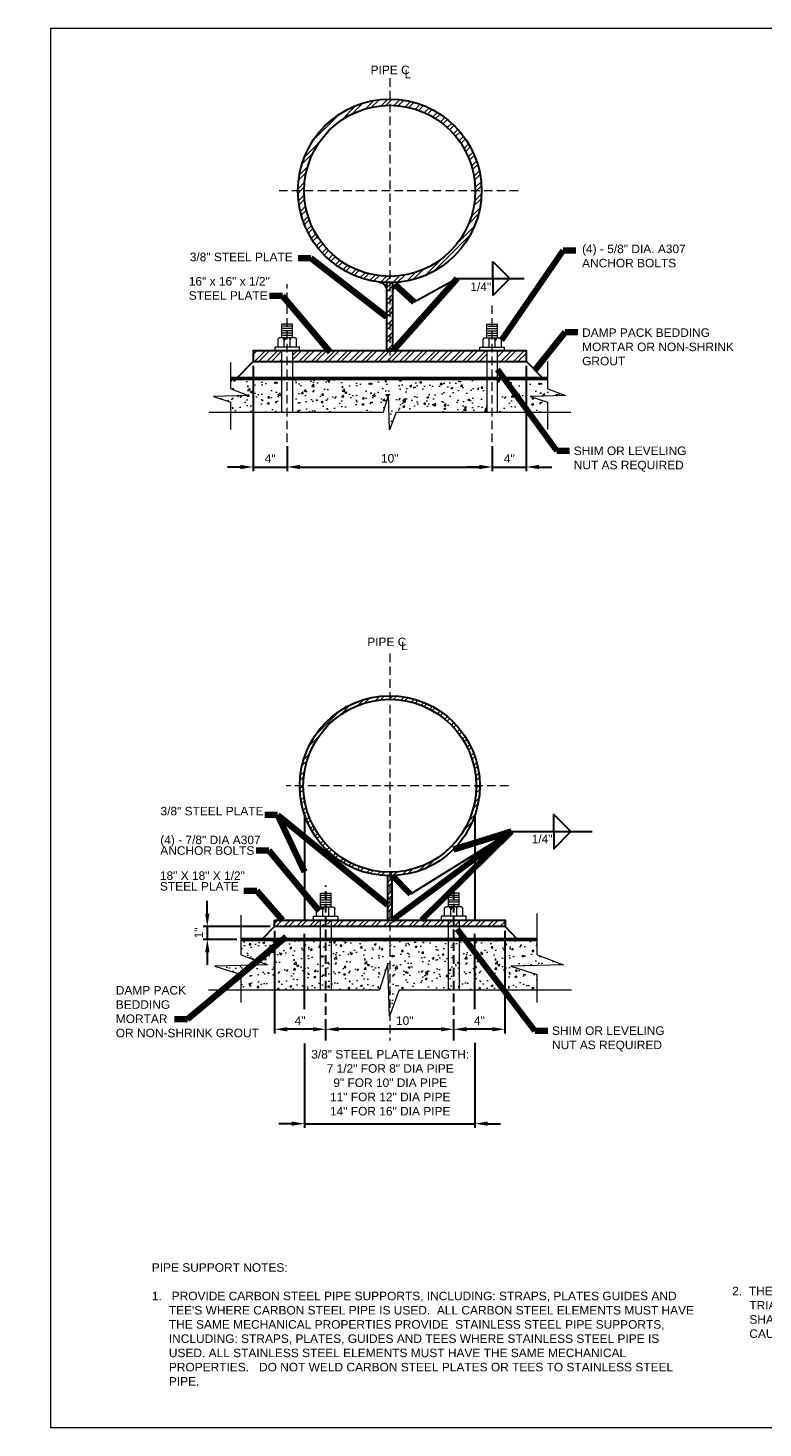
# Model space of a CAD drawing. Header units: inches. Extents: x -3158 to 564, y -707 to 3070.
# Tile 1 of 5: x -2348 to -1315, y -707 to 1261. Entities that reach past the tile are written whole.
import ezdxf

# ---------------------------------------------------------------- set-up
doc = ezdxf.new("R2010")
doc.units = ezdxf.units.IN
doc.header["$MEASUREMENT"] = 0
doc.linetypes.add('( Dashed )', pattern=[9, 6, -3])
doc.layers.get('DefPoints').update_dxf_attribs({"lineweight": 0})
for name, color, linetype, lineweight in [('G-ANNO-DIMS', 2, 'Continuous', 0), ('G-ANNO-MASK', 1, 'Continuous', 0), ('G-ANNO-NOTE', 4, 'Continuous', 30), ('G-ANNO-PATT', 250, 'Continuous', 0), ('G-ANNO-TEXT', 2, 'Continuous', 30), ('G-GRID-COOR', 2, 'Continuous', 13), ('S-FNDN-TRMT', 28, 'Continuous', 30), ('S-FSTN-ABLT', 86, 'Continuous', 13), ('S-Sect-Conc', 6, 'Continuous', 53), ('S-Sect-Shps', 3, 'Continuous', 30)]:
    doc.layers.add(name, color=color, linetype=linetype, lineweight=lineweight)
doc.styles.add("AEC_AC_11ArchDims-CC_1-8_1'", font='arial.ttf', dxfattribs={"height": 12})
doc.styles.add("AEC_AC_50Text-LeftTop_1-8_1'", font='arial.ttf', dxfattribs={"height": 12})
doc.dimstyles.new("AEC_AC_11_Arch-Dims_1-8_1'", dxfattribs={"dimtxt": 12, "dimasz": 18, "dimexe": 6, "dimexo": 6, "dimgap": 6, "dimtad": 1, "dimdec": 4, "dimzin": 15, "dimdsep": 46, "dimlunit": 4, "dimtxsty": "AEC_AC_11ArchDims-CC_1-8_1'", "dimcen": 0.09, "dimclrd": 256, "dimclre": 256, "dimazin": 2, "dimtfac": 0.7, "dimtdec": 4, "dimtix": 1, "dimtmove": 1, "dimatfit": 3, "dimfxl": 1, "dimfrac": 1, "dimtolj": 1, "dimtzin": 15, "dimlwd": 30, "dimlwe": 30, "dimarcsym": 0})
doc.dimstyles.new("AEC_AC_50_Notes_1-8_1'", dxfattribs={"dimtxt": 12, "dimasz": 18, "dimexe": 6, "dimexo": 6, "dimgap": 6, "dimtad": 1, "dimjust": 1, "dimdec": 3, "dimzin": 15, "dimdsep": 46, "dimlunit": 5, "dimtxsty": "AEC_AC_50Text-LeftTop_1-8_1'", "dimblk": 'NONE', "dimcen": 0.09, "dimclrd": 256, "dimclre": 256, "dimazin": 2, "dimtfac": 0.7, "dimtdec": 3, "dimtmove": 1, "dimatfit": 1, "dimfxl": 1, "dimfrac": 1, "dimtolj": 1, "dimtzin": 15, "dimlwd": 30, "dimlwe": 30, "dimarcsym": 0})

# ---------------------------------------------------------------- blocks, each defined once
blk = doc.blocks.new('_None')
blk = doc.blocks.new('*D121')
at = {"layer": 'DefPoints', "color": 0, "transparency": 16777216}
for p in [(-2001.8, -2), (-2096.2, -20), (-2048.6, -20)]:
    blk.add_point(p, dxfattribs=at)
at = {"layer": 'G-ANNO-DIMS', "lineweight": 30, "transparency": 16777216}
for p, q in [((-2096.2, 16), (-2096.2, 34)), ((-2007.8, -2), (-2102.2, -2)), ((-2096.2, -2), (-2096.2, -20)), ((-2054.6, -20), (-2102.2, -20)), ((-2096.2, -38), (-2096.2, -56))]:
    blk.add_line(p, q, dxfattribs=at)
at = {"layer": 'G-ANNO-DIMS', "transparency": 16777216}
for points in [[(-2099.2, 16), (-2093.2, 16), (-2096.2, -2)], [(-2099.2, -38), (-2093.2, -38), (-2096.2, -20)]]:
    blk.add_solid(points, dxfattribs=at)
at = {"layer": 'G-ANNO-DIMS', "color": 0, "lineweight": 30, "transparency": 16777216, "insert": (-2108.2, -11), "char_height": 12, "attachment_point": 5, "rotation": 90, "style": "AEC_AC_11ArchDims-CC_1-8_1'"}
blk.add_mtext('\\A1;1"', dxfattribs=at)
blk = doc.blocks.new('*D125')
at = {"layer": 'DefPoints', "color": 0, "transparency": 16777216}
for p in [(-1677.8, -2), (-1749.8, -146.4), (-1749.8, -162.2)]:
    blk.add_point(p, dxfattribs=at)
at = {"layer": 'G-ANNO-DIMS', "lineweight": 30, "transparency": 16777216}
for p, q in [((-1677.8, -8), (-1677.8, -152.4)), ((-1749.8, -156.2), (-1749.8, -140.4)), ((-1695.8, -146.4), (-1731.8, -146.4))]:
    blk.add_line(p, q, dxfattribs=at)
at = {"layer": 'G-ANNO-DIMS', "transparency": 16777216}
for points in [[(-1731.8, -143.4), (-1731.8, -149.4), (-1749.8, -146.4)], [(-1695.8, -143.4), (-1695.8, -149.4), (-1677.8, -146.4)]]:
    blk.add_solid(points, dxfattribs=at)
at = {"layer": 'G-ANNO-DIMS', "color": 0, "lineweight": 30, "transparency": 16777216, "insert": (-1713.8, -134.4), "char_height": 12, "attachment_point": 5, "style": "AEC_AC_11ArchDims-CC_1-8_1'"}
blk.add_mtext('\\A1;4"', dxfattribs=at)
blk = doc.blocks.new('*D123')
at = {"layer": 'DefPoints', "color": 0, "transparency": 16777216}
for p in [(-1929.8, -146.4), (-1929.8, -162.2), (-1749.8, -160.3)]:
    blk.add_point(p, dxfattribs=at)
at = {"layer": 'G-ANNO-DIMS', "lineweight": 30, "transparency": 16777216}
for p, q in [((-1929.8, -156.2), (-1929.8, -140.4)), ((-1767.8, -146.4), (-1911.8, -146.4)), ((-1749.8, -154.3), (-1749.8, -140.4))]:
    blk.add_line(p, q, dxfattribs=at)
at = {"layer": 'G-ANNO-DIMS', "transparency": 16777216}
for points in [[(-1911.8, -143.4), (-1911.8, -149.4), (-1929.8, -146.4)], [(-1767.8, -143.4), (-1767.8, -149.4), (-1749.8, -146.4)]]:
    blk.add_solid(points, dxfattribs=at)
at = {"layer": 'G-ANNO-DIMS', "color": 0, "lineweight": 30, "transparency": 16777216, "insert": (-1818.7, -134.3), "char_height": 12, "attachment_point": 5, "style": "AEC_AC_11ArchDims-CC_1-8_1'"}
blk.add_mtext('\\A1;10"', dxfattribs=at)
blk = doc.blocks.new('*D124')
at = {"layer": 'DefPoints', "color": 0, "transparency": 16777216}
for p in [(-2001.8, -2), (-2001.8, -146.4), (-1929.8, -162.2)]:
    blk.add_point(p, dxfattribs=at)
at = {"layer": 'G-ANNO-DIMS', "lineweight": 30, "transparency": 16777216}
for p, q in [((-2001.8, -8), (-2001.8, -152.4)), ((-1947.8, -146.4), (-1983.8, -146.4)), ((-1929.8, -156.2), (-1929.8, -140.4))]:
    blk.add_line(p, q, dxfattribs=at)
at = {"layer": 'G-ANNO-DIMS', "transparency": 16777216}
for points in [[(-1983.8, -143.4), (-1983.8, -149.4), (-2001.8, -146.4)], [(-1947.8, -143.4), (-1947.8, -149.4), (-1929.8, -146.4)]]:
    blk.add_solid(points, dxfattribs=at)
at = {"layer": 'G-ANNO-DIMS', "color": 0, "lineweight": 30, "transparency": 16777216, "insert": (-1965.8, -134.4), "char_height": 12, "attachment_point": 5, "style": "AEC_AC_11ArchDims-CC_1-8_1'"}
blk.add_mtext('\\A1;4"', dxfattribs=at)
blk = doc.blocks.new('*D137')
at = {"layer": 'DefPoints', "color": 0, "transparency": 16777216}
for p in [(-2031.8, 792.2), (-1983.8, 679.1), (-1983.8, 644)]:
    blk.add_point(p, dxfattribs=at)
at = {"layer": 'G-ANNO-DIMS', "lineweight": 30, "transparency": 16777216}
for p, q in [((-2031.8, 786.2), (-2031.8, 638)), ((-1983.8, 673.1), (-1983.8, 638)), ((-2049.8, 644), (-2067.8, 644)), ((-2031.8, 644), (-1983.8, 644)), ((-1965.8, 644), (-1947.8, 644))]:
    blk.add_line(p, q, dxfattribs=at)
at = {"layer": 'G-ANNO-DIMS', "transparency": 16777216}
for points in [[(-2049.8, 647), (-2049.8, 641), (-2031.8, 644)], [(-1965.8, 647), (-1965.8, 641), (-1983.8, 644)]]:
    blk.add_solid(points, dxfattribs=at)
at = {"layer": 'G-ANNO-DIMS', "color": 0, "lineweight": 30, "transparency": 16777216, "insert": (-2007.8, 656), "char_height": 12, "attachment_point": 5, "style": "AEC_AC_11ArchDims-CC_1-8_1'"}
blk.add_mtext('\\A1;4"', dxfattribs=at)
blk = doc.blocks.new('*D135')
at = {"layer": 'DefPoints', "color": 0, "transparency": 16777216}
for p in [(-1983.8, 679.1), (-1695.7, 679.1), (-1695.7, 644)]:
    blk.add_point(p, dxfattribs=at)
at = {"layer": 'G-ANNO-DIMS', "lineweight": 30, "transparency": 16777216}
for p, q in [((-1983.8, 673.1), (-1983.8, 638)), ((-1695.7, 673.1), (-1695.7, 638)), ((-1965.8, 644), (-1713.7, 644))]:
    blk.add_line(p, q, dxfattribs=at)
at = {"layer": 'G-ANNO-DIMS', "transparency": 16777216}
for points in [[(-1965.8, 647), (-1965.8, 641), (-1983.8, 644)], [(-1713.7, 647), (-1713.7, 641), (-1695.7, 644)]]:
    blk.add_solid(points, dxfattribs=at)
at = {"layer": 'G-ANNO-DIMS', "color": 0, "lineweight": 30, "transparency": 16777216, "insert": (-1839.8, 656.1), "char_height": 12, "attachment_point": 5, "style": "AEC_AC_11ArchDims-CC_1-8_1'"}
blk.add_mtext('\\A1;10"', dxfattribs=at)
blk = doc.blocks.new('*D136')
at = {"layer": 'DefPoints', "color": 0, "transparency": 16777216}
for p in [(-1647.8, 792.2), (-1695.7, 679.1), (-1647.8, 644)]:
    blk.add_point(p, dxfattribs=at)
at = {"layer": 'G-ANNO-DIMS', "lineweight": 30, "transparency": 16777216}
for p, q in [((-1647.8, 786.2), (-1647.8, 638)), ((-1695.7, 673.1), (-1695.7, 638)), ((-1713.7, 644), (-1731.7, 644)), ((-1695.7, 644), (-1647.8, 644)), ((-1629.8, 644), (-1611.8, 644))]:
    blk.add_line(p, q, dxfattribs=at)
at = {"layer": 'G-ANNO-DIMS', "transparency": 16777216}
for points in [[(-1713.7, 647), (-1713.7, 641), (-1695.7, 644)], [(-1629.8, 647), (-1629.8, 641), (-1647.8, 644)]]:
    blk.add_solid(points, dxfattribs=at)
at = {"layer": 'G-ANNO-DIMS', "color": 0, "lineweight": 30, "transparency": 16777216, "insert": (-1671.7, 656), "char_height": 12, "attachment_point": 5, "style": "AEC_AC_11ArchDims-CC_1-8_1'"}
blk.add_mtext('\\A1;4"', dxfattribs=at)

msp = doc.modelspace()

# ---------------------------------------------------------------- hatches: boundary and pattern name
at = {"layer": 'G-ANNO-PATT'}
h = msp.add_hatch(dxfattribs=at)
h.set_pattern_fill('STEEL', color=256, style=0, pattern_type=2)
h.set_pattern_definition([(45, (-1872.668, 912.76), (-8.83883, 8.83883), []), (45, (-1872.668, 919.01), (-8.83883, 8.83883), [])])
h.paths.add_polyline_path([(-1710.75425, 1032.24631, 1), (-1968.75425, 1032.24631, 1)])
h.paths.add_polyline_path([(-1959.99425, 1032.24631, -1), (-1719.51425, 1032.24631, -1)], flags=16)
h = msp.add_hatch(dxfattribs=at)
h.set_pattern_fill('STEEL', color=256, style=0, pattern_type=2)
h.set_pattern_definition([(45, (-1838.277, 877.859), (-8.8388, 8.8388), []), (45, (-1838.277, 884.109), (-8.8388, 8.8388), [])])
h.paths.add_polyline_path([(-1844.25125, 892.15675, -0.0028482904), (-1844.25047, 892.02003), (-1844.25125, 892.02003), (-1844.25125, 807.24631), (-1835.25125, 807.24631), (-1835.25125, 903.24631), (-1844.25125, 903.24631)])
h = msp.add_hatch(dxfattribs=at)
h.set_pattern_fill('STEEL', color=256, style=0, pattern_type=2)
h.set_pattern_definition([(45, (-2014.965, 801.123), (-8.839, 8.839), []), (45, (-2014.965, 807.373), (-8.839, 8.839), [])])
h.paths.add_polyline_path([(-2031.75125, 807.24631), (-2031.75125, 792.24631), (-1991.25725, 792.24631), (-1991.25725, 807.24631)])
h = msp.add_hatch(dxfattribs=at)
h.set_pattern_fill('STEEL', color=256, style=0, pattern_type=2)
h.set_pattern_definition([(45, (-1898.543, 801.808), (-8.8388, 8.8388), []), (45, (-1898.543, 808.058), (-8.8388, 8.8388), [])])
h.paths.add_polyline_path([(-1703.24525, 807.24631), (-1713.05225, 807.24631), (-1835.25125, 807.24631), (-1844.25125, 807.24631), (-1966.45625, 807.24631), (-1976.25725, 807.24631), (-1976.25725, 792.24631), (-1703.24525, 792.24631)])
h = msp.add_hatch(dxfattribs=at)
h.set_pattern_fill('STEEL', color=256, style=0, pattern_type=2)
h.set_pattern_definition([(45, (-1669.121, 800.438), (-8.839, 8.839), []), (45, (-1669.121, 806.688), (-8.839, 8.839), [])])
h.paths.add_polyline_path([(-1688.24525, 807.24631), (-1688.24525, 792.24631), (-1647.75125, 792.24631), (-1647.75125, 807.24631)])
h = msp.add_hatch(dxfattribs=at)
h.set_pattern_fill('AR-CONC', color=256, style=0, pattern_type=2)
h.set_pattern_definition([(50, (-2039.743, 743.683), (28.69, -2.51), [3, -33]), (355, (-2039.743, 743.683), (-5.55, 30.088), [2.4, -26.4]), (100.45, (-2037.352, 743.474), (23.14, 27.578), [2.55, -28.046]), (46.184, (-2039.743, 751.683), (42.69, -6.62), [4.5, -49.5]), (96.636, (-2036.185, 751.13), (37.386, 38.965), [3.824, -42.069]), (351.18, (-2039.743, 751.683), (37.386, 38.965), [3.6, -39.6]), (21, (-2035.743, 749.683), (23.876, -16.105), [3, -33]), (326, (-2035.743, 749.683), (9.733, 29.006), [2.4, -26.4]), (71.45, (-2033.753, 748.34), (33.609, 12.901), [2.55, -28.046]), (37.5, (-2039.743, 743.683), (0.4864, 13.3158), [0, -26.08, 0, -26.8, 0, -26.5]), (7.5, (-2039.743, 743.683), (10.5228, 15.7765), [0, -15.28, 0, -25.48, 0, -10.1]), (327.5, (-2048.663, 743.683), (21.3529, -0.9022), [0, -10, 0, -31.2, 0, -41.4]), (317.5, (-2052.663, 743.683), (23.3274, 4.004), [0, -13, 0, -20.72, 0, -29.4])])
h.paths.add_polyline_path([(-2062.98725, 753.73831), (-2038.24025, 744.53431), (-2087.73425, 743.11831), (-2062.98725, 735.36031), (-2062.98725, 721.05631), (-1991.25725, 721.05631), (-1991.25725, 768.24631), (-2055.24125, 768.24631), (-2062.98725, 768.24631)])
h = msp.add_hatch(dxfattribs=at)
h.set_pattern_fill('AR-CONC', color=256, style=0, pattern_type=2)
h.set_pattern_definition([(50, (-1906.713, 742.484), (28.6904, -2.51), [3, -33]), (355, (-1906.713, 742.484), (-5.55, 30.0877), [2.4, -26.4]), (100.451, (-1904.322, 742.275), (23.1404, 27.5776), [2.5496, -28.0457]), (46.184, (-1906.713, 750.484), (42.6897, -6.621), [4.5, -49.5]), (96.636, (-1903.155, 749.933), (37.3865, 38.965), [3.8244, -42.0685]), (351.184, (-1906.713, 750.484), (37.3865, 38.965), [3.6, -39.6]), (21, (-1902.713, 748.484), (23.8763, -16.1048), [3, -33]), (326, (-1902.713, 748.484), (9.7326, 29.006), [2.4, -26.4]), (71.451, (-1900.723, 747.142), (33.609, 12.9012), [2.5496, -28.0457]), (37.5, (-1906.713, 742.484), (0.4864, 13.31575), [0, -26.08, 0, -26.8, 0, -26.5]), (7.5, (-1906.713, 742.484), (10.5228, 15.7765), [0, -15.28, 0, -25.48, 0, -10.1]), (327.5, (-1915.633, 742.484), (21.3529, -0.9022), [0, -10, 0, -31.2, 0, -41.4]), (317.5, (-1919.633, 742.484), (23.3274, 4.0042), [0, -13, 0, -20.72, 0, -29.4])])
h.paths.add_polyline_path([(-1849.22225, 721.05631), (-1841.46425, 745.80631), (-1840.04825, 696.30931), (-1830.84725, 721.05631), (-1703.24525, 721.05631), (-1703.24525, 768.24631), (-1976.25725, 768.24631), (-1976.25725, 721.05631)])
h = msp.add_hatch(dxfattribs=at)
h.set_pattern_fill('AR-CONC', color=256, style=0, pattern_type=2)
h.set_pattern_definition([(50, (-1668.217, 742.484), (28.6904, -2.51), [3, -33]), (355, (-1668.217, 742.484), (-5.55, 30.088), [2.4, -26.4]), (100.45, (-1665.826, 742.275), (23.14, 27.578), [2.55, -28.046]), (46.184, (-1668.217, 750.484), (42.69, -6.62), [4.5, -49.5]), (96.636, (-1664.66, 749.933), (37.386, 38.965), [3.824, -42.069]), (351.184, (-1668.217, 750.484), (37.386, 38.965), [3.6, -39.6]), (21, (-1664.217, 748.484), (23.876, -16.105), [3, -33]), (326, (-1664.217, 748.484), (9.733, 29.006), [2.4, -26.4]), (71.45, (-1662.228, 747.142), (33.609, 12.901), [2.55, -28.046]), (37.5, (-1668.217, 742.484), (0.4864, 13.3158), [0, -26.08, 0, -26.8, 0, -26.5]), (7.5, (-1668.217, 742.484), (10.5228, 15.7765), [0, -15.28, 0, -25.48, 0, -10.1]), (327.5, (-1677.137, 742.484), (21.3529, -0.9022), [0, -10, 0, -31.2, 0, -41.4]), (317.5, (-1681.137, 742.484), (23.3274, 4.0042), [0, -13, 0, -20.72, 0, -29.4])])
h.paths.add_polyline_path([(-1688.24525, 721.05631), (-1617.63125, 721.05631), (-1617.63125, 735.36031), (-1642.37825, 743.11831), (-1592.88125, 744.53431), (-1617.63125, 753.73831), (-1617.63125, 768.24631), (-1624.26125, 768.24631), (-1688.24525, 768.24631)])
h = msp.add_hatch(dxfattribs=at)
h.set_pattern_fill('STEEL', color=256, style=0, pattern_type=2)
h.set_pattern_definition([(45, (-1958.352, 158.059), (-8.83883, 8.83883), []), (45, (-1958.352, 164.309), (-8.83883, 8.83883), [])])
h.paths.add_polyline_path([(-1843.12925, 69.40053), (-1843.12925, 69.9525), (-1836.37925, 69.9525), (-1836.37925, 69.40053, 0.4064256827), (-1713.15699, 195.95279, 1), (-1966.35151, 195.95279, 0.4064256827)])
h.paths.add_polyline_path([(-1718.25425, 195.95279, 1), (-1961.25425, 195.95279, 1)], flags=16)
h = msp.add_hatch(dxfattribs=at)
h.set_pattern_fill('STEEL', color=256, style=0, pattern_type=2)
h.set_pattern_definition([(45, (-1838.892, 22.058), (-8.8388, 8.8388), []), (45, (-1838.892, 28.308), (-8.839, 8.839), [])])
h.paths.add_polyline_path([(-1836.37925, 69.40053, -0.0133320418), (-1843.12925, 69.40053), (-1843.12925, 6.9525), (-1836.37925, 6.9525)])
h = msp.add_hatch(dxfattribs=at)
h.set_pattern_fill('STEEL', color=256, style=0, pattern_type=2)
h.set_pattern_definition([(45, (-1944.42, 0.48), (-8.8388, 8.8388), []), (45, (-1944.42, 6.73), (-8.8388, 8.8388), [])])
h.paths.add_polyline_path([(-1932.002, 6.9525), (-1942.72775, 6.9525), (-2001.75425, 6.9525), (-2001.75425, -2.0475), (-1932.002, -2.0475)])
h = msp.add_hatch(dxfattribs=at)
h.set_pattern_fill('STEEL', color=256, style=0, pattern_type=2)
h.set_pattern_definition([(45, (-1840.432, 0.095), (-8.8388, 8.8388), []), (45, (-1840.432, 6.345), (-8.8388, 8.8388), [])])
h.paths.add_polyline_path([(-1752.002, 6.9525), (-1927.502, 6.9525), (-1927.502, -2.0475), (-1752.002, -2.0475)])
h = msp.add_hatch(dxfattribs=at)
h.set_pattern_fill('STEEL', color=256, style=0, pattern_type=2)
h.set_pattern_definition([(45, (-1728.742, 0.865), (-8.8388, 8.8388), []), (45, (-1728.742, 7.115), (-8.8388, 8.8388), [])])
h.paths.add_polyline_path([(-1677.75425, -2.0475), (-1677.75425, 6.9525), (-1747.502, 6.9525), (-1747.502, -2.0475)])
h = msp.add_hatch(dxfattribs=at)
h.set_pattern_fill('AR-CONC', color=256, style=0, pattern_type=2)
h.set_pattern_definition([(50, (-1974.505, -62.73), (28.6904, -2.51), [3, -33]), (355, (-1974.505, -62.73), (-5.55, 30.088), [2.4, -26.4]), (100.451, (-1972.115, -62.938), (23.1404, 27.5776), [2.5496, -28.0457]), (46.184, (-1974.505, -54.73), (42.69, -6.621), [4.5, -49.5]), (96.636, (-1970.948, -55.28), (37.386, 38.965), [3.824, -42.069]), (351.184, (-1974.505, -54.73), (37.386, 38.965), [3.6, -39.6]), (21, (-1970.505, -56.73), (23.8763, -16.1048), [3, -33]), (326, (-1970.505, -56.73), (9.7326, 29.006), [2.4, -26.4]), (71.451, (-1968.516, -58.07), (33.609, 12.901), [2.5496, -28.0457]), (37.5, (-1974.505, -62.729), (0.4864, 13.31575), [0, -26.08, 0, -26.8, 0, -26.5]), (7.5, (-1974.505, -62.729), (10.5228, 15.7765), [0, -15.28, 0, -25.48, 0, -10.1]), (327.5, (-1983.425, -62.729), (21.3529, -0.9022), [0, -10, 0, -31.2, 0, -41.4]), (317.5, (-1987.425, -62.729), (23.3274, 4.0042), [0, -13, 0, -20.72, 0, -29.4])])
h.paths.add_polyline_path([(-2048.60825, -41.8095), (-2011.4855, -55.6155), (-2085.731, -57.7395), (-2048.60825, -69.37875), (-2048.60825, -90.83025), (-1932.002, -90.83025), (-1932.002, -20.0475), (-2048.60825, -20.0475)])
h = msp.add_hatch(dxfattribs=at)
h.set_pattern_fill('AR-CONC', color=256, style=0, pattern_type=2)
h.set_pattern_definition([(50, (-1875.204, -62.044), (28.6904, -2.51), [3, -33]), (355, (-1875.204, -62.044), (-5.55, 30.0877), [2.4, -26.4]), (100.451, (-1872.813, -62.253), (23.1404, 27.5776), [2.5496, -28.0457]), (46.184, (-1875.204, -54.044), (42.69, -6.621), [4.5, -49.5]), (96.636, (-1871.646, -54.595), (37.386, 38.965), [3.824, -42.069]), (351.184, (-1875.204, -54.044), (37.386, 38.965), [3.6, -39.6]), (21, (-1871.204, -56.044), (23.8763, -16.1048), [3, -33]), (326, (-1871.204, -56.044), (9.7326, 29.006), [2.4, -26.4]), (71.451, (-1869.214, -57.386), (33.609, 12.901), [2.5496, -28.0457]), (37.5, (-1875.204, -62.044), (0.4864, 13.31575), [0, -26.08, 0, -26.8, 0, -26.5]), (7.5, (-1875.204, -62.044), (10.5228, 15.7765), [0, -15.28, 0, -25.48, 0, -10.1]), (327.5, (-1884.124, -62.044), (21.3529, -0.9022), [0, -10, 0, -31.2, 0, -41.4]), (317.5, (-1888.124, -62.044), (23.3274, 4.0042), [0, -13, 0, -20.72, 0, -29.4])])
h.paths.add_polyline_path([(-1853.96075, -90.83025), (-1842.3215, -53.7075), (-1840.1975, -127.953), (-1826.3915, -90.83025), (-1752.002, -90.83025), (-1752.002, -20.0475), (-1927.502, -20.0475), (-1927.502, -90.83025)])
h = msp.add_hatch(dxfattribs=at)
h.set_pattern_fill('AR-CONC', color=256, style=0, pattern_type=2)
h.set_pattern_definition([(50, (-1691.667, -62.044), (28.6904, -2.51), [3, -33]), (355, (-1691.667, -62.044), (-5.55, 30.088), [2.4, -26.4]), (100.45, (-1689.276, -62.253), (23.14, 27.5776), [2.5496, -28.046]), (46.184, (-1691.667, -54.044), (42.69, -6.621), [4.5, -49.5]), (96.636, (-1688.11, -54.595), (37.386, 38.965), [3.824, -42.069]), (351.184, (-1691.667, -54.044), (37.386, 38.965), [3.6, -39.6]), (21, (-1687.667, -56.044), (23.8763, -16.105), [3, -33]), (326, (-1687.667, -56.044), (9.733, 29.006), [2.4, -26.4]), (71.45, (-1685.677, -57.386), (33.609, 12.901), [2.5496, -28.046]), (37.5, (-1691.667, -62.044), (0.4864, 13.3158), [0, -26.08, 0, -26.8, 0, -26.5]), (7.5, (-1691.667, -62.044), (10.5228, 15.7765), [0, -15.28, 0, -25.48, 0, -10.1]), (327.5, (-1700.587, -62.044), (21.3529, -0.9022), [0, -10, 0, -31.2, 0, -41.4]), (317.5, (-1704.587, -62.044), (23.3274, 4.0042), [0, -13, 0, -20.72, 0, -29.4])])
h.paths.add_polyline_path([(-1632.56975, -69.37875), (-1669.6925, -57.7395), (-1595.447, -55.6155), (-1632.56975, -41.8095), (-1632.56975, -20.0475), (-1747.502, -20.0475), (-1747.502, -90.83025), (-1632.56975, -90.83025)])

# ---------------------------------------------------------------- linework, layer by layer
at = {"layer": 'DefPoints'}
msp.add_lwpolyline([(-2315.97142, 1261.11753), (564.02858, 1261.11753), (564.02858, -706.88247), (-2315.97142, -706.88247)], close=True, dxfattribs=at)
at = {"layer": 'DefPoints', "transparency": 16777216}
for p in [(-1959.5465, -160.60014), (-1719.962, -159.22984), (-1719.962, -279.07753)]:
    msp.add_point(p, dxfattribs=at)
at = {"layer": 'G-ANNO-DIMS', "lineweight": 30}
for p, q in [((-1959.5465, -118.31675), (-1959.5465, -12.21678)), ((-1719.962, -118.31675), (-1719.962, -12.21678))]:
    msp.add_line(p, q, dxfattribs=at)
at = {"layer": 'G-ANNO-DIMS', "lineweight": 30, "transparency": 16777216}
for p, q in [((-1959.5465, -166.60014), (-1959.5465, -285.07753)), ((-1719.962, -165.22984), (-1719.962, -285.07753)), ((-1977.5465, -279.07753), (-1995.5465, -279.07753)), ((-1959.5465, -279.07753), (-1719.962, -279.07753)), ((-1701.962, -279.07753), (-1683.962, -279.07753))]:
    msp.add_line(p, q, dxfattribs=at)
at = {"layer": 'G-ANNO-DIMS', "transparency": 16777216, "extrusion": (0, 0, -1)}
for points in [[(1977.5465, -276.07753), (1977.5465, -282.07753), (1959.5465, -279.07753)], [(1701.962, -276.07753), (1701.962, -282.07753), (1719.962, -279.07753)]]:
    msp.add_solid(points, dxfattribs=at)
at = {"layer": 'G-ANNO-MASK'}
for p, q in [((-2062.98725, 753.73831), (-2062.98725, 790.97731)), ((-1617.63125, 753.73831), (-1617.63125, 792.63031)), ((-2062.98725, 696.78931), (-2062.98725, 735.36031)), ((-1617.63125, 696.78931), (-1617.63125, 735.36031)), ((-2093.53025, 721.05631), (-1849.22225, 721.05631)), ((-1830.84725, 721.05631), (-1585.43525, 721.05631)), ((-2048.60825, -41.8095), (-2048.60825, 14.049)), ((-1632.56975, -41.8095), (-1632.56975, 16.5285)), ((-2048.60825, -108.561), (-2048.60825, -69.37875)), ((-1632.56975, -108.561), (-1632.56975, -69.37875)), ((-2094.42275, -90.83025), (-1853.96075, -90.83025)), ((-1826.3915, -90.83025), (-1584.28025, -90.83025))]:
    msp.add_line(p, q, dxfattribs=at)
at = {"layer": 'G-ANNO-MASK', "flags": 128}
for points in [[(-2062.98725, 753.73831), (-2038.24025, 744.53431), (-2087.73425, 743.11831), (-2062.98725, 735.36031)], [(-1617.63125, 753.73831), (-1592.88125, 744.53431), (-1642.37825, 743.11831), (-1617.63125, 735.36031)], [(-1830.84725, 721.05631), (-1840.04825, 696.30931), (-1841.46425, 745.80631), (-1849.22225, 721.05631)], [(-2048.60825, -41.8095), (-2011.4855, -55.6155), (-2085.731, -57.7395), (-2048.60825, -69.37875)], [(-1826.3915, -90.83025), (-1840.1975, -127.953), (-1842.3215, -53.7075), (-1853.96075, -90.83025)], [(-1632.56975, -41.8095), (-1595.447, -55.6155), (-1669.6925, -57.7395), (-1632.56975, -69.37875)]]:
    msp.add_lwpolyline(points, dxfattribs=at)
at = {"layer": 'G-ANNO-NOTE'}
for p, q in [((-1695.04259, 933.0678), (-1671.04259, 909.0678)), ((-1695.04259, 909.0678), (-1695.04259, 933.0678)), ((-1745.19359, 909.0678), (-1805.51825, 875.60131)), ((-1745.19359, 909.0678), (-1650.81059, 909.0678)), ((-1695.04259, 909.0678), (-1695.04259, 885.0678)), ((-1695.04259, 885.0678), (-1671.04259, 909.0678)), ((-1668.53693, 131.41216), (-1810.769, 43.392)), ((-1668.53693, 131.41216), (-1555.15172, 131.41216))]:
    msp.add_line(p, q, dxfattribs=at)
at = {"layer": 'G-ANNO-NOTE', "flags": 128}
for points in [[(-1609.28909, 131.41216), (-1609.28909, 155.41216), (-1585.28909, 131.41216)], [(-1609.28909, 131.41216), (-1609.28909, 107.41216), (-1585.28909, 131.41216)]]:
    msp.add_lwpolyline(points, dxfattribs=at)
at = {"layer": 'G-GRID-COOR', "linetype": '( Dashed )', "ltscale": 2}
for p, q in [((-1839.75425, 1190.61886), (-1839.75425, 793.48831)), ((-1659.26525, 1032.24331), (-1999.09625, 1032.24331)), ((-1983.76025, 679.12531), (-1983.76025, 900.96031)), ((-1695.74825, 679.12531), (-1695.74825, 874.16435)), ((-1839.75425, 381.6405), (-1839.75425, -162.1845)), ((-1672.97725, 195.9525), (-1985.26413, 195.9525))]:
    msp.add_line(p, q, dxfattribs=at)
at = {"layer": 'G-GRID-COOR', "linetype": '( Dashed )', "lineweight": 30, "ltscale": 2}
for p, q in [((-1929.752, -162.1845), (-1929.752, 55.6005)), ((-1749.7565, -162.1845), (-1749.7565, 55.6005))]:
    msp.add_line(p, q, dxfattribs=at)
at = {"layer": 'S-FNDN-TRMT'}
for p, q in [((-2031.75125, 792.24631), (-2055.24125, 768.24631)), ((-1624.26125, 768.24631), (-1647.75125, 792.24631)), ((-2001.75425, -2.0475), (-2019.37175, -20.0475)), ((-1660.13675, -20.0475), (-1677.75425, -2.0475))]:
    msp.add_line(p, q, dxfattribs=at)
at = {"layer": 'S-FSTN-ABLT'}
for p, q in [((-1976.25725, 844.95631), (-1991.25725, 844.95631)), ((-1991.25725, 825.63631), (-1991.25725, 844.95631)), ((-1976.25725, 838.72231), (-1991.25725, 838.72231)), ((-1976.25725, 832.17631), (-1991.25725, 832.17631)), ((-1977.46325, 841.83631), (-1990.03925, 841.83631)), ((-1977.46325, 835.29631), (-1990.03925, 835.29631)), ((-1977.46325, 828.75631), (-1990.03925, 828.75631)), ((-1976.25725, 825.63631), (-1976.25725, 844.95631)), ((-1703.24525, 844.95631), (-1688.24525, 844.95631)), ((-1703.24525, 825.63631), (-1703.24525, 844.95631)), ((-1703.24525, 838.72231), (-1688.24525, 838.72231)), ((-1703.24525, 832.17631), (-1688.24525, 832.17631)), ((-1702.03925, 841.83631), (-1689.46325, 841.83631)), ((-1702.03925, 835.29631), (-1689.46325, 835.29631)), ((-1702.03925, 828.75631), (-1689.46325, 828.75631)), ((-1688.24525, 825.63631), (-1688.24525, 844.95631)), ((-2001.04925, 807.24631), (-2001.04925, 812.53831)), ((-1966.45625, 812.53831), (-2001.04925, 812.53831)), ((-1966.45625, 807.24631), (-2001.04925, 807.24631)), ((-1996.69325, 812.53831), (-1996.69325, 823.75831)), ((-1972.69325, 825.63631), (-1994.81525, 825.63631)), ((-1990.14125, 825.63631), (-1987.96325, 821.89831)), ((-1987.96325, 812.53831), (-1987.96325, 825.63631)), ((-1985.77325, 825.63631), (-1987.96325, 821.89831)), ((-1986.75725, 807.24631), (-1980.75725, 807.24631)), ((-1979.54525, 812.53831), (-1979.54525, 825.63631)), ((-1970.81525, 812.53831), (-1970.81525, 823.75831)), ((-1966.45625, 807.24631), (-1966.45625, 812.53831)), ((-1713.05225, 807.24631), (-1713.05225, 812.53831)), ((-1713.05225, 812.53831), (-1678.45325, 812.53831)), ((-1713.05225, 807.24631), (-1678.45325, 807.24631)), ((-1708.68725, 812.53831), (-1708.68725, 823.75831)), ((-1706.80925, 825.63631), (-1684.68725, 825.63631)), ((-1699.95725, 812.53831), (-1699.95725, 825.63631)), ((-1692.74525, 807.24631), (-1698.74525, 807.24631)), ((-1693.72925, 825.63631), (-1691.53925, 821.89831)), ((-1691.53925, 812.53831), (-1691.53925, 825.63631)), ((-1689.36125, 825.63631), (-1691.53925, 821.89831)), ((-1682.80925, 812.53831), (-1682.80925, 823.75831)), ((-1678.45325, 807.24631), (-1678.45325, 812.53831)), ((-1922.252, 44.6625), (-1937.252, 44.6625)), ((-1937.252, 25.3425), (-1937.252, 44.6625)), ((-1923.458, 41.5425), (-1936.034, 41.5425)), ((-1922.252, 25.3425), (-1922.252, 44.6625)), ((-1742.2625, 44.89589), (-1757.2625, 44.89589)), ((-1757.2625, 25.57589), (-1757.2625, 44.89589)), ((-1743.4685, 41.77589), (-1756.0445, 41.77589)), ((-1742.2625, 25.57589), (-1742.2625, 44.89589)), ((-1942.688, 12.2445), (-1942.688, 23.4645)), ((-1918.688, 25.3425), (-1940.81, 25.3425)), ((-1922.252, 38.4285), (-1937.252, 38.4285)), ((-1922.252, 31.8825), (-1937.252, 31.8825)), ((-1936.136, 25.3425), (-1933.961, 21.6045)), ((-1923.458, 35.0025), (-1936.034, 35.0025)), ((-1923.458, 28.4625), (-1936.034, 28.4625)), ((-1933.961, 12.2445), (-1933.961, 25.3425)), ((-1931.768, 25.3425), (-1933.961, 21.6045)), ((-1925.54, 12.2445), (-1925.54, 25.3425)), ((-1916.81, 12.2445), (-1916.81, 23.4645)), ((-1762.6985, 12.47789), (-1762.6985, 23.69789)), ((-1738.6985, 25.57589), (-1760.8205, 25.57589)), ((-1742.2625, 38.66189), (-1757.2625, 38.66189)), ((-1742.2625, 32.11589), (-1757.2625, 32.11589)), ((-1756.1465, 25.57589), (-1753.9715, 21.83789)), ((-1743.4685, 35.23589), (-1756.0445, 35.23589)), ((-1743.4685, 28.69589), (-1756.0445, 28.69589)), ((-1753.9715, 12.47789), (-1753.9715, 25.57589)), ((-1751.7785, 25.57589), (-1753.9715, 21.83789)), ((-1745.5505, 12.47789), (-1745.5505, 25.57589)), ((-1736.8205, 12.47789), (-1736.8205, 23.69789)), ((-1947.044, 6.9525), (-1947.044, 12.2445)), ((-1912.448, 12.2445), (-1947.044, 12.2445)), ((-1912.448, 6.9525), (-1947.044, 6.9525)), ((-1932.752, 6.9525), (-1926.752, 6.9525)), ((-1912.448, 6.9525), (-1912.448, 12.2445)), ((-1767.0545, 7.18589), (-1767.0545, 12.47789)), ((-1732.4585, 12.47789), (-1767.0545, 12.47789)), ((-1732.4585, 7.18589), (-1767.0545, 7.18589)), ((-1752.7625, 7.18589), (-1746.7625, 7.18589)), ((-1732.4585, 7.18589), (-1732.4585, 12.47789))]:
    msp.add_line(p, q, dxfattribs=at)
at = {"layer": 'S-FSTN-ABLT', "flags": 128}
for points in [[(-1991.25725, 721.05631), (-1991.25725, 807.24631)], [(-1976.25725, 807.24631), (-1976.25725, 721.05631)], [(-1703.24525, 807.24631), (-1703.24525, 721.05631)], [(-1688.24525, 721.05631), (-1688.24525, 807.24631)], [(-1937.252, -91.06365), (-1937.252, 6.9525)], [(-1922.252, 6.9525), (-1922.252, -91.06365)], [(-1757.2625, -90.83025), (-1757.2625, 7.18589)], [(-1742.2625, 7.18589), (-1742.2625, -90.83025)]]:
    msp.add_lwpolyline(points, dxfattribs=at)
at = {"layer": 'S-FSTN-ABLT', "extrusion": (0, 0, -1)}
for centre, start, end in [((1994.81913, 823.76014), 0, 90), ((1972.69413, 823.76014), 90, 180), ((1940.81477, 23.46632), 0, 90), ((1918.68977, 23.46632), 90, 180), ((1760.82527, 23.69971), 0, 90), ((1738.70027, 23.69971), 90, 180)]:
    msp.add_arc(centre, 1.875, start, end, dxfattribs=at)
at = {"layer": 'S-FSTN-ABLT'}
for centre, start, end in [((-1706.80682, 823.76014), 90, 180), ((-1684.68182, 823.76014), 0, 90)]:
    msp.add_arc(centre, 1.875, start, end, dxfattribs=at)
at = {"layer": 'S-FSTN-ABLT', "extrusion": (0, 0, -1)}
for points in [[(1985.77325, 825.63631), (1990.14125, 825.63631), (1987.96325, 821.89831)], [(1981.73825, 825.63631), (1977.36125, 825.63631), (1979.54525, 821.89831)], [(1697.77025, 825.63631), (1702.14125, 825.63631), (1699.95725, 821.89831)], [(1693.72925, 825.63631), (1689.36125, 825.63631), (1691.53925, 821.89831)], [(1931.768, 25.3425), (1936.136, 25.3425), (1933.961, 21.6045)], [(1927.73, 25.3425), (1923.356, 25.3425), (1925.54, 21.6045)], [(1751.7785, 25.57589), (1756.1465, 25.57589), (1753.9715, 21.83789)], [(1747.7405, 25.57589), (1743.3665, 25.57589), (1745.5505, 21.83789)]]:
    msp.add_solid(points, dxfattribs=at)
at = {"layer": 'S-Sect-Conc'}
for p, q in [((-2062.98725, 768.24631), (-1617.63125, 768.24631)), ((-2048.60825, -20.0475), (-1632.56975, -20.0475))]:
    msp.add_line(p, q, dxfattribs=at)
at = {"layer": 'S-Sect-Shps'}
for p, q in [((-1959.5465, 155.0055), (-1959.5465, 6.9525)), ((-1719.962, 155.0055), (-1719.962, 6.9525))]:
    msp.add_line(p, q, dxfattribs=at)
for centre, radius in [((-1839.75425, 1032.24631), 129), ((-1839.75425, 1032.24631), 120.24), ((-1839.75425, 195.95279), 126.59726), ((-1839.75425, 195.95279), 121.5)]:
    msp.add_circle(centre, radius, dxfattribs=at)
at = {"layer": 'S-Sect-Shps', "extrusion": (0, 0, -1)}
msp.add_arc((1856.25047, 892.02003), 12, 96.00878056, 180, dxfattribs=at)
at = {"layer": 'S-Sect-Shps'}
msp.add_arc((-1823.25047, 892.02003), 12, 96.00878056, 180, dxfattribs=at)
for points in [[(-1835.25125, 807.24631), (-1835.25125, 903.24631), (-1844.25125, 903.24631), (-1844.25125, 807.24631)], [(-2031.75125, 792.24631), (-1647.75125, 792.24631), (-1647.75125, 807.24631), (-2031.75125, 807.24631)], [(-1843.12925, 6.9525), (-1836.37925, 6.9525), (-1836.37925, 69.9525), (-1843.12925, 69.9525)], [(-2001.75425, 6.9525), (-1677.75425, 6.9525), (-1677.75425, -2.0475), (-2001.75425, -2.0475)]]:
    msp.add_3dface(points, dxfattribs=at)

# ---------------------------------------------------------------- texts
at = {"layer": 'G-ANNO-DIMS', "color": 0, "lineweight": 30, "transparency": 16777216, "insert": (-1839.12451, -221.60569), "char_height": 12, "attachment_point": 5, "style": "AEC_AC_11ArchDims-CC_1-8_1'"}
msp.add_mtext('\\A1;{\\H1x;3/8}" STEEL PLATE LENGTH:\\P7 {\\H1x;1/2}" FOR 8" DIA PIPE\\P9" FOR 10" DIA PIPE\\P11" FOR 12" DIA PIPE\\P14" FOR 16" DIA PIPE', dxfattribs=at)
at = {"layer": 'G-ANNO-NOTE', "char_height": 12, "style": "AEC_AC_50Text-LeftTop_1-8_1'"}
for s, insert, attachment_point in [('PIPE C', (-1866.65357, 1208.21506), 1), ('L', (-1818.98486, 1202.55587), 1), ('3/8" STEEL PLATE\\P', (-2120.88359, 933.07654), 7), ('(4) - {\\A1;5/8}" DIA. A307 \\PANCHOR BOLTS', (-1569.45368, 924.44527), 7), ('16" x 16" x {\\A1;1/2}" \\PSTEEL PLATE', (-2122.25053, 878.91043), 7), ('\\A1;{\\H1x;1/4\\A0;\\H1x;"}', (-1726.42995, 903.34667), 1), ('SHIM OR LEVELING\\PNUT AS REQUIRED', (-1581.09595, 672.75998), 1), ('PIPE C', (-1871.39412, 404.18956), 1), ('L', (-1823.72542, 398.53036), 1), ('\\A1;{\\H1x;3/8\\A0;\\H1x;" STEEL PLATE}', (-2161.98116, 154.12552), 7), ('\\A1;{\\H1x;1/4\\A0;\\H1x;"}', (-1640.25521, 127.06983), 1), ('DAMP PACK\\PBEDDING\\PMORTAR\\POR NON-SHRINK GROUT', (-2224.84379, -85.59505), 1), ('SHIM OR LEVELING\\PNUT AS REQUIRED', (-1611.71652, -142.3386), 1)]:
    msp.add_mtext(s, dxfattribs=dict(at, insert=insert, attachment_point=attachment_point))
at = {"layer": 'G-ANNO-NOTE', "insert": (-1569.35526, 786.71039), "char_height": 12, "width": 235.7331744, "attachment_point": 7, "style": "AEC_AC_50Text-LeftTop_1-8_1'"}
msp.add_mtext('DAMP PACK BEDDING MORTAR OR NON-SHRINK GROUT', dxfattribs=at)
at = {"layer": 'G-ANNO-NOTE', "char_height": 12, "attachment_point": 7, "line_spacing_factor": 0.75, "style": "AEC_AC_50Text-LeftTop_1-8_1'"}
for s, insert in [('(4) - {\\A1;7/8}" DIA A307\\PANCHOR BOLTS', (-2162.31824, 98.6935)), ('18" X 18" X {\\A1;\\H1x;1/2}"\\PSTEEL PLATE', (-2162.86685, 48.35158))]:
    msp.add_mtext(s, dxfattribs=dict(at, insert=insert))
at = {"layer": 'G-ANNO-TEXT', "lineweight": 30, "char_height": 12, "attachment_point": 1, "style": "AEC_AC_50Text-LeftTop_1-8_1'"}
for s, insert, width in [("\\pi-24,l24;PIPE SUPPORT NOTES:\\P\\P1.   PROVIDE CARBON STEEL PIPE SUPPORTS, INCLUDING: STRAPS, PLATES GUIDES AND TEE'S WHERE CARBON STEEL PIPE IS USED.  ALL CARBON STEEL ELEMENTS MUST HAVE THE SAME MECHANICAL PROPERTIES PROVIDE  STAINLESS STEEL PIPE SUPPORTS, INCLUDING: STRAPS, PLATES, GUIDES AND TEES WHERE STAINLESS STEEL PIPE IS USED. ALL STAINLESS STEEL ELEMENTS MUST HAVE THE SAME MECHANICAL PROPERTIES.   DO NOT WELD CARBON STEEL PLATES OR TEES TO STAINLESS STEEL PIPE.  ", (-2174.23633, -475.27861), 764.2507351), ('\\pi-24,l24;2.  THE 15 {\\A1;1/4}" x {\\A1;3/8}" HORIZONTAL PLATE BETWEEN SADDLES MUST HAVE 1" X 1" TRIANGLES CUT OFF OF ALL (4) CORNERS.  THE PLATE MUST NOT BE SQUARE IN SHAPE SO AS TO AVOID (3) WELDS INTERSECTING IN THE CORNERS, WHICH CAUSES AREAS OF HIGH RESTRAINT AND INCREASED POTENTIAL FOR CRACKING.', (-1358.31676, -508.28724), 725.7217708)]:
    msp.add_mtext(s, dxfattribs=dict(at, insert=insert, width=width))

# ---------------------------------------------------------------- dimensions: what is measured, and where the dimension line sits
at = {"layer": 'G-ANNO-DIMS', "lineweight": 30}
for base, p1, p2, text, picture, middle in [((-1983.76025, 643.95158), (-2031.75125, 792.24631), (-1983.76025, 679.12531), '4"', '*D137', (-2007.75575, 655.95158)), ((-1647.75125, 643.95158), (-1695.74825, 679.12531), (-1647.75125, 792.24631), '4"', '*D136', (-1671.74975, 655.95158)), ((-1695.74825, 643.95158), (-1983.76025, 679.12531), (-1695.74825, 679.12531), '10"', '*D135', (-1839.75425, 656.07845))]:
    dim = msp.add_linear_dim(base=base, p1=p1, p2=p2, text=text, dimstyle="AEC_AC_11_Arch-Dims_1-8_1'", dxfattribs=at)
    dim.commit()
    dim.dimension.update_dxf_attribs({"geometry": picture, "text_midpoint": middle})
for base, p1, p2, angle, text, picture, middle in [((-2096.20814, -20.0475), (-2001.75425, -2.0475), (-2048.60825, -20.0475), 270, '1"', '*D121', (-2108.2327, -11.0475)), ((-2001.75425, -146.38945), (-1929.752, -162.1845), (-2001.75425, -2.0475), 180, '4"', '*D124', (-1965.75313, -134.38945)), ((-1749.7565, -146.38945), (-1677.75425, -2.0475), (-1749.7565, -162.1845), 180, '4"', '*D125', (-1713.75538, -134.38945))]:
    dim = msp.add_linear_dim(base=base, p1=p1, p2=p2, angle=angle, text=text, dimstyle="AEC_AC_11_Arch-Dims_1-8_1'", dxfattribs=at)
    dim.commit()
    dim.dimension.update_dxf_attribs({"geometry": picture, "text_midpoint": middle})
dim = msp.add_linear_dim(base=(-1929.752, -146.38945), p1=(-1749.7565, -160.28698), p2=(-1929.752, -162.1845), angle=180, text='10"', dimstyle="AEC_AC_11_Arch-Dims_1-8_1'", dxfattribs=at)
dim.commit()
dim.dimension.update_dxf_attribs({"geometry": '*D123', "text_midpoint": (-1818.67287, -146.38945), "dimtype": 160})

# ---------------------------------------------------------------- leaders
at = {"layer": 'G-ANNO-NOTE', "lineweight": 30, "annotation_type": 0, "has_hookline": 1}
for points, hookline_direction, text_width in [([(-1682.80925, 822.39031), (-1596.10735, 948.32168), (-1578.10735, 948.32168)], 0, 143.93452), ([(-1844.25125, 855.24631), (-1950.56042, 937.48973), (-1968.56042, 937.48973)], 1, 143.18145), ([(-1923.64422, 805.24761), (-1990.66592, 884.81829), (-2008.66592, 884.81829)], 1, 111.23329), ([(-1636.00625, 780.24631), (-1593.35526, 833.33691), (-1575.35526, 833.33691)], 0, 211.99727), ([(-1688.24525, 781.15831), (-1605.09595, 666.55419), (-1587.09595, 666.55419)], 0, 156.5648), ([(-1959.5465, 75.02394), (-1997.406, 155.10663), (-2015.406, 155.10663)], 1, 143.18145), ([(-1939.04324, 20.33341), (-2009.60293, 104.99971), (-2027.60293, 104.99971)], 1, 139.27694), ([(-1990.35575, 6.9525), (-2026.70998, 48.35158), (-2044.70998, 48.35158)], 1, 116.8322), ([(-1985.30693, -16.43166), (-2124.2307, -132.22158), (-2142.2307, -132.22158)], 1, 200.02183), ([(-1745.13087, -5.44134), (-1635.71652, -148.5444), (-1617.71652, -148.5444)], 0, 156.5648)]:
    msp.add_leader(points, dimstyle="AEC_AC_50_Notes_1-8_1'", override={"dimtad": 0, "dimclrd": 0, "dimlwd": 65534}, dxfattribs=dict(at, hookline_direction=hookline_direction, text_width=text_width))
at = {"layer": 'G-ANNO-NOTE', "lineweight": 30}
for points in [[(-1835.25125, 807.24631), (-1745.19359, 909.0678)], [(-1832.16883, 900.04892), (-1805.51825, 875.60131)], [(-1843.12925, 28.39656), (-1997.02707, 154.43854)], [(-1836.37925, 6.9525), (-1668.53693, 131.41216)], [(-1795.03739, 7.11847), (-1668.53693, 131.41216)], [(-1750.23647, 106.43501), (-1668.53693, 131.41216)], [(-1836.37925, 69.9525), (-1810.769, 43.392)]]:
    msp.add_leader(points, dimstyle="AEC_AC_50_Notes_1-8_1'", override={"dimclrd": 0, "dimlwd": 65534}, dxfattribs=at)

doc.saveas('drawing.dxf')
